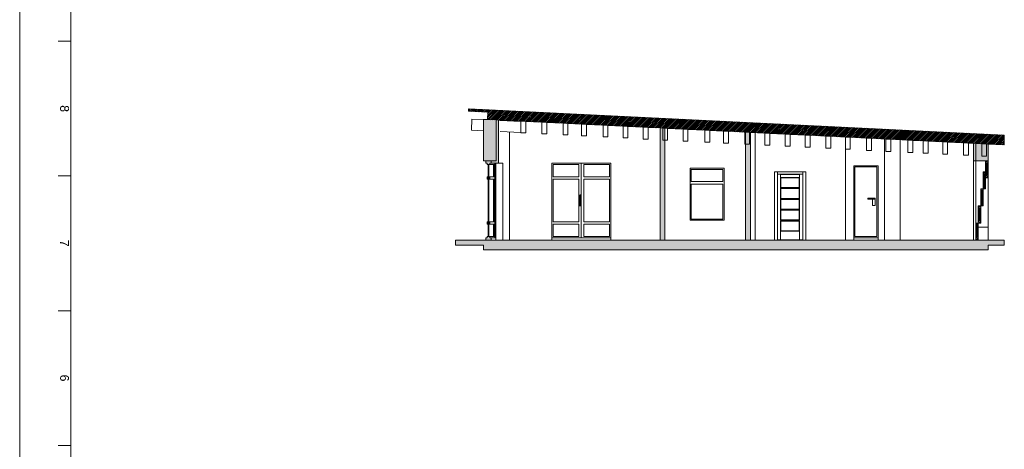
# Model space of a CAD drawing. Header units: millimetres. Extents: x 0 to 1189, y 0 to 841.
# Tile 2 of 13: x 0 to 384, y 261 to 429. Entities that reach past the tile are written whole.
import ezdxf

# ---------------------------------------------------------------- set-up
doc = ezdxf.new("R2010")
doc.units = ezdxf.units.MM
doc.layers.add('Coupe B', color=7, linetype='Continuous')
doc.styles.add('Arial', font='arial.ttf')

msp = doc.modelspace()

# ---------------------------------------------------------------- hatches: boundary and pattern name
at = {"layer": 'Coupe B', "linetype": 'Continuous', "lineweight": 9}
h = msp.add_hatch(dxfattribs=at)
h.set_pattern_fill('ANSI31', scale=0.15, style=0)
h.paths.add_polyline_path([(384.4, 381.79), (384.4, 383.89), (175.27, 394.12), (175.22, 393.18), (182.72, 392.81), (182.58, 389.96), (384.32, 380.08)], flags=0)
h = msp.add_hatch(color=7, dxfattribs=at)
h.paths.add_polyline_path([(373.29, 373.84), (378.05, 373.84), (378.05, 380.39), (373.29, 380.62)], flags=0)
h.paths.add_polyline_path([(181.05, 373.84), (185.98, 373.84), (185.98, 389.79), (181.05, 390.03)], flags=0)
h = msp.add_hatch(color=7, dxfattribs=at)
h.paths.add_polyline_path([(186.97, 389.74), (185.98, 389.79), (185.98, 373.84), (184.01, 373.84), (184.01, 372.89), (186.97, 372.89)], flags=0)
h.paths.add_polyline_path([(373.29, 380.62), (372.34, 380.67), (372.34, 373.84), (373.29, 373.84)], flags=0)
h.paths.add_polyline_path([(283.35, 342.89), (285.26, 342.89), (285.26, 384.93), (283.35, 385.02)], flags=0)
h.paths.add_polyline_path([(251.92, 386.56), (250.02, 386.66), (250.02, 342.89), (251.92, 342.89)], flags=0)
h = msp.add_hatch(color=7, dxfattribs=at)
h.paths.add_polyline_path([(183.51, 344.32), (182.53, 344.32), (182.53, 343.84), (182.04, 343.84), (182.04, 342.89), (184.01, 342.89), (184.01, 343.84), (183.51, 343.84)], flags=0)
h.paths.add_polyline_path([(182.53, 372.41), (183.51, 372.41), (183.51, 372.89), (184.01, 372.89), (184.01, 373.84), (182.04, 373.84), (182.04, 372.89), (182.53, 372.89)], flags=0)
h.paths.add_polyline_path([(182.53, 349.08), (183.51, 349.08), (183.51, 350.03), (182.53, 350.03)], flags=0)
h.paths.add_polyline_path([(182.53, 366.7), (183.51, 366.7), (183.51, 367.65), (182.53, 367.65)], flags=0)
h.paths.add_polyline_path([(182.86, 344.32), (183.19, 344.32), (183.19, 372.41), (182.86, 372.41)], flags=0)
h = msp.add_hatch(dxfattribs=at)
h.set_pattern_fill('ANSI31', scale=0.15, style=0)
h.paths.add_polyline_path([(377.26, 372.57), (377.9, 372.57), (377.9, 372.89), (378.05, 372.89), (378.05, 373.84), (377.1, 373.84), (377.1, 372.89), (377.26, 372.89)], flags=0)
h.paths.add_polyline_path([(377.9, 368.45), (377.26, 368.45), (377.26, 368.13), (377.1, 368.13), (377.1, 367.18), (378.05, 367.18), (378.05, 368.13), (377.9, 368.13)], flags=0)
h.paths.add_polyline_path([(377.74, 372.57), (377.42, 372.57), (377.42, 368.45), (377.74, 368.45)], flags=0)
h = msp.add_hatch(dxfattribs=at)
h.set_pattern_fill('ANSI31', scale=0.15, style=0)
h.paths.add_polyline_path([(376.31, 368.29), (376.94, 368.29), (376.94, 368.61), (377.1, 368.61), (377.1, 369.56), (376.15, 369.56), (376.15, 368.61), (376.31, 368.61)], flags=0)
h.paths.add_polyline_path([(376.94, 364.16), (376.31, 364.16), (376.31, 363.84), (376.15, 363.84), (376.15, 362.89), (377.1, 362.89), (377.1, 363.84), (376.94, 363.84)], flags=0)
h.paths.add_polyline_path([(376.78, 368.29), (376.47, 368.29), (376.47, 364.16), (376.78, 364.16)], flags=0)
h = msp.add_hatch(dxfattribs=at)
h.set_pattern_fill('ANSI31', scale=0.15, style=0)
h.paths.add_polyline_path([(375.36, 361.62), (375.99, 361.62), (375.99, 361.94), (376.15, 361.94), (376.15, 362.89), (375.2, 362.89), (375.2, 361.94), (375.36, 361.94)], flags=0)
h.paths.add_polyline_path([(375.99, 357.49), (375.36, 357.49), (375.36, 357.18), (375.2, 357.18), (375.2, 356.22), (376.15, 356.22), (376.15, 357.18), (375.99, 357.18)], flags=0)
h.paths.add_polyline_path([(375.83, 361.62), (375.51, 361.62), (375.51, 357.49), (375.83, 357.49)], flags=0)
h = msp.add_hatch(dxfattribs=at)
h.set_pattern_fill('ANSI31', scale=0.15, style=0)
h.paths.add_polyline_path([(374.4, 354.95), (375.04, 354.95), (375.04, 355.27), (375.2, 355.27), (375.2, 356.22), (374.24, 356.22), (374.24, 355.27), (374.4, 355.27)], flags=0)
h.paths.add_polyline_path([(375.04, 350.83), (374.4, 350.83), (374.4, 350.51), (374.24, 350.51), (374.24, 349.56), (375.2, 349.56), (375.2, 350.51), (375.04, 350.51)], flags=0)
h.paths.add_polyline_path([(374.88, 354.95), (374.56, 354.95), (374.56, 350.83), (374.88, 350.83)], flags=0)
h = msp.add_hatch(dxfattribs=at)
h.set_pattern_fill('ANSI31', scale=0.15, style=0)
h.paths.add_polyline_path([(374.09, 344.16), (373.45, 344.16), (373.45, 343.84), (373.29, 343.84), (373.29, 342.89), (374.24, 342.89), (374.24, 343.84), (374.09, 343.84)], flags=0)
h.paths.add_polyline_path([(373.45, 348.29), (374.09, 348.29), (374.09, 348.6), (374.24, 348.6), (374.24, 349.56), (373.29, 349.56), (373.29, 348.6), (373.45, 348.6)], flags=0)
h.paths.add_polyline_path([(373.61, 344.16), (373.93, 344.16), (373.93, 348.29), (373.61, 348.29)], flags=0)
msp.add_hatch(color=7, dxfattribs=at).paths.add_polyline_path([(170.11, 342.89), (170.11, 340.98), (181.05, 340.98), (181.05, 339.08), (378.05, 339.08), (378.05, 340.98), (384.4, 340.98), (384.4, 342.89)], flags=0)

# ---------------------------------------------------------------- linework, layer by layer
at = {"color": 5, "linetype": 'Continuous', "lineweight": 9, "true_color": 0x0000ff}
msp.add_line((0, 0), (0, 841), dxfattribs=at)
at = {"color": 7, "linetype": 'Continuous', "lineweight": 9}
for p, q in [((20, 20), (20, 821)), ((20, 420.5), (15, 420.5)), ((20, 367.94), (15, 367.94)), ((20, 315.37), (15, 315.37)), ((20, 262.81), (15, 262.81))]:
    msp.add_line(p, q, dxfattribs=at)
at = {"layer": 'Coupe B', "color": 7, "linetype": 'Continuous', "lineweight": 9}
for p, q in [((175.27, 394.12), (175.22, 393.18)), ((182.72, 392.81), (175.22, 393.18)), ((384.4, 383.89), (175.27, 394.12)), ((182.72, 392.81), (182.58, 389.96)), ((176.57, 390.15), (176.35, 385.81)), ((176.57, 390.15), (181.05, 389.93)), ((181.05, 390.03), (181.05, 373.84)), ((181.05, 390.03), (182.58, 389.96)), ((182.58, 389.96), (185.98, 389.79)), ((182.58, 389.96), (185.98, 389.79)), ((185.98, 389.79), (186.97, 389.74)), ((185.98, 389.79), (185.98, 373.84)), ((185.98, 389.79), (186.97, 389.74)), ((185.98, 373.84), (185.98, 389.79)), ((186.97, 389.74), (195.65, 389.32)), ((186.97, 372.89), (186.97, 389.74)), ((191.2, 389.53), (186.97, 389.74)), ((187.6, 389.61), (195.65, 389.22)), ((191.2, 389.53), (191.2, 389.43)), ((195.65, 389.32), (191.2, 389.53)), ((195.65, 389.32), (195.65, 384.77)), ((197.55, 389.32), (195.65, 389.32)), ((195.65, 389.32), (197.55, 389.22)), ((197.55, 389.22), (197.55, 389.32)), ((197.55, 384.77), (197.55, 389.22)), ((197.55, 389.22), (203.88, 388.91)), ((203.88, 388.91), (197.55, 389.22)), ((203.88, 388.91), (203.88, 384.35)), ((205.79, 388.91), (203.88, 388.91)), ((203.88, 388.91), (205.79, 388.82)), ((205.79, 388.82), (205.79, 388.91)), ((205.79, 384.35), (205.79, 388.82)), ((205.79, 388.82), (212.12, 388.51)), ((212.12, 388.51), (205.79, 388.82)), ((212.12, 388.51), (212.12, 383.93)), ((214.02, 388.51), (212.12, 388.51)), ((212.12, 388.51), (214.02, 388.42)), ((214.02, 388.42), (214.02, 388.51)), ((214.02, 383.93), (214.02, 388.42)), ((214.02, 388.42), (219.4, 388.15)), ((219.4, 388.15), (214.02, 388.42)), ((176.35, 385.81), (181.05, 385.58)), ((187.59, 385.26), (195.65, 384.87)), ((191.2, 385.08), (191.2, 342.89)), ((195.65, 384.77), (197.55, 384.77)), ((219.4, 388.15), (219.4, 383.56)), ((221.3, 388.15), (219.4, 388.15)), ((219.4, 388.15), (221.3, 388.06)), ((221.3, 388.06), (221.3, 388.15)), ((221.3, 383.56), (221.3, 388.06)), ((221.3, 388.06), (227.76, 387.75)), ((227.76, 387.75), (221.3, 388.06)), ((227.76, 387.75), (227.76, 383.14)), ((229.66, 387.75), (227.76, 387.75)), ((227.76, 387.75), (229.66, 387.65)), ((229.66, 387.65), (229.66, 387.75)), ((229.66, 383.14), (229.66, 387.65)), ((229.66, 387.65), (235.55, 387.36)), ((235.55, 387.36), (229.66, 387.65)), ((237.45, 387.36), (235.55, 387.36)), ((235.55, 387.36), (235.55, 382.75)), ((235.55, 387.36), (237.45, 387.27)), ((237.45, 387.27), (237.45, 387.36)), ((237.45, 382.75), (237.45, 387.27)), ((237.45, 387.27), (243.47, 386.98)), ((243.47, 386.98), (237.45, 387.27)), ((243.47, 386.98), (243.47, 382.34)), ((245.37, 386.98), (243.47, 386.98)), ((243.47, 386.98), (245.37, 386.88)), ((245.37, 386.88), (245.37, 386.98)), ((245.37, 382.34), (245.37, 386.88)), ((245.37, 386.88), (250.02, 386.66)), ((250.02, 386.66), (245.37, 386.88)), ((250.02, 386.66), (251.07, 386.6)), ((250.02, 386.66), (250.02, 342.89)), ((250.02, 386.66), (251.07, 386.6)), ((251.07, 386.6), (251.07, 381.96)), ((252.97, 386.6), (251.07, 386.6)), ((251.07, 386.6), (251.92, 386.56)), ((251.07, 386.6), (251.92, 386.56)), ((251.92, 386.56), (252.97, 386.51)), ((251.92, 381.96), (251.92, 386.56)), ((252.97, 386.51), (252.97, 386.6)), ((252.97, 381.96), (252.97, 386.51)), ((252.97, 386.51), (258.98, 386.22)), ((258.98, 386.22), (252.97, 386.51)), ((258.98, 386.22), (258.98, 381.56)), ((260.89, 386.22), (258.98, 386.22)), ((258.98, 386.22), (260.89, 386.12)), ((260.89, 386.12), (260.89, 386.22)), ((260.89, 381.56), (260.89, 386.12)), ((260.89, 386.12), (267.54, 385.8)), ((267.54, 385.8), (260.89, 386.12)), ((269.44, 385.8), (267.54, 385.8)), ((267.54, 385.8), (267.54, 381.12)), ((267.54, 385.8), (269.44, 385.71)), ((269.44, 385.71), (269.44, 385.8)), ((269.44, 381.12), (269.44, 385.71)), ((269.44, 385.71), (274.82, 385.44)), ((274.82, 385.44), (269.44, 385.71)), ((276.72, 385.44), (274.82, 385.44)), ((274.82, 385.44), (274.82, 380.76)), ((274.82, 385.44), (276.72, 385.35)), ((276.72, 385.35), (276.72, 385.44)), ((276.72, 380.76), (276.72, 385.35)), ((276.72, 385.35), (283.05, 385.04)), ((283.05, 385.04), (276.72, 385.35)), ((283.05, 385.04), (283.05, 380.34)), ((284.96, 385.04), (283.05, 385.04)), ((283.05, 385.04), (283.35, 385.02)), ((283.35, 385.02), (284.96, 384.95)), ((283.35, 385.02), (283.35, 380.34)), ((283.35, 385.02), (284.96, 384.95)), ((284.96, 384.95), (284.96, 385.04)), ((284.96, 380.34), (284.96, 384.95)), ((284.96, 384.95), (285.26, 384.93)), ((284.96, 384.95), (285.26, 384.93)), ((285.26, 384.93), (290.97, 384.65)), ((285.26, 342.89), (285.26, 384.93)), ((287.16, 384.84), (285.26, 384.93)), ((290.97, 384.65), (287.16, 384.84)), ((287.16, 384.84), (287.16, 342.89)), ((292.88, 384.65), (290.97, 384.65)), ((290.97, 384.65), (290.97, 379.94)), ((290.97, 384.65), (292.88, 384.56)), ((292.88, 384.56), (292.88, 384.65)), ((292.88, 379.94), (292.88, 384.56)), ((292.88, 384.56), (298.9, 384.26)), ((298.9, 384.26), (292.88, 384.56)), ((203.88, 384.35), (205.79, 384.35)), ((212.12, 383.93), (214.02, 383.93)), ((219.4, 383.56), (221.3, 383.56)), ((227.76, 383.14), (229.66, 383.14)), ((235.55, 382.75), (237.45, 382.75)), ((243.47, 382.34), (245.37, 382.34)), ((251.07, 381.96), (251.92, 381.96)), ((251.92, 381.96), (252.97, 381.96)), ((251.92, 342.89), (251.92, 381.96)), ((258.98, 381.56), (260.89, 381.56)), ((267.54, 381.12), (269.44, 381.12)), ((274.82, 380.76), (276.72, 380.76)), ((298.9, 384.26), (298.9, 379.54)), ((300.8, 384.26), (298.9, 384.26)), ((298.9, 384.26), (300.8, 384.17)), ((300.8, 384.17), (300.8, 384.26)), ((300.8, 379.54), (300.8, 384.17)), ((300.8, 384.17), (306.66, 383.88)), ((306.66, 383.88), (300.8, 384.17)), ((306.66, 383.88), (306.66, 379.14)), ((308.56, 383.88), (306.66, 383.88)), ((306.66, 383.88), (308.56, 383.79)), ((308.56, 383.79), (308.56, 383.88)), ((308.56, 379.14), (308.56, 383.79)), ((308.56, 383.79), (314.74, 383.49)), ((314.74, 383.49), (308.56, 383.79)), ((316.65, 383.49), (314.74, 383.49)), ((314.74, 383.49), (314.74, 378.73)), ((314.74, 383.49), (316.65, 383.4)), ((316.65, 383.4), (316.65, 383.49)), ((316.65, 378.73), (316.65, 383.4)), ((316.65, 383.4), (322.35, 383.12)), ((322.41, 383.11), (316.65, 383.4)), ((322.35, 383.12), (322.35, 378.35)), ((324.25, 383.12), (322.35, 383.12)), ((322.35, 383.12), (324.25, 383.02)), ((324.25, 383.02), (324.25, 383.12)), ((324.25, 378.35), (324.25, 383.02)), ((324.25, 383.02), (330.58, 382.71)), ((330.58, 382.71), (324.25, 383.02)), ((330.58, 382.71), (330.58, 377.93)), ((332.49, 382.71), (330.58, 382.71)), ((330.58, 382.71), (332.49, 382.62)), ((332.49, 382.62), (332.49, 382.71)), ((332.49, 377.93), (332.49, 382.62)), ((332.49, 382.62), (338.19, 382.34)), ((337.45, 382.38), (332.49, 382.62)), ((337.65, 342.89), (337.65, 382.37)), ((338.19, 382.34), (337.65, 382.37)), ((338.19, 382.34), (338.19, 377.54)), ((340.09, 382.34), (338.19, 382.34)), ((338.19, 382.34), (340.09, 382.25)), ((340.09, 382.25), (340.09, 382.34)), ((340.09, 377.54), (340.09, 382.25)), ((340.09, 382.25), (346.74, 381.92)), ((343.76, 382.07), (340.09, 382.25)), ((343.76, 342.89), (343.76, 382.07)), ((346.74, 381.92), (346.74, 377.11)), ((348.65, 381.92), (346.74, 381.92)), ((346.74, 381.92), (348.65, 381.83)), ((348.65, 381.83), (348.65, 381.92)), ((348.65, 377.11), (348.65, 381.83)), ((348.65, 381.83), (352.77, 381.63)), ((354.67, 381.63), (352.77, 381.63)), ((352.77, 381.63), (352.77, 376.81)), ((352.77, 381.63), (354.67, 381.53)), ((354.67, 381.53), (354.67, 381.63)), ((354.67, 376.81), (354.67, 381.53)), ((354.67, 381.53), (360.38, 381.26)), ((360.38, 381.26), (360.38, 376.42)), ((362.28, 381.26), (360.38, 381.26)), ((360.38, 381.26), (362.28, 381.16)), ((362.28, 381.16), (362.28, 381.26)), ((362.28, 376.42), (362.28, 381.16)), ((362.28, 381.16), (368.47, 380.86)), ((368.47, 380.86), (368.47, 376.01)), ((370.37, 380.86), (368.47, 380.86)), ((368.47, 380.86), (370.37, 380.77)), ((370.37, 380.77), (370.37, 380.86)), ((370.37, 376.01), (370.37, 380.77)), ((370.37, 380.77), (372.34, 380.67)), ((372.34, 380.67), (373.29, 380.62)), ((372.34, 380.67), (372.34, 373.84)), ((372.34, 380.67), (373.29, 380.62)), ((373.29, 380.62), (375.6, 380.51)), ((373.29, 373.84), (373.29, 380.62)), ((373.29, 380.62), (373.29, 373.84)), ((373.29, 380.62), (375.6, 380.51)), ((384.32, 380.08), (384.4, 381.79)), ((384.4, 383.89), (384.4, 381.79)), ((283.05, 380.34), (283.35, 380.34)), ((283.35, 380.34), (284.96, 380.34)), ((283.35, 380.34), (283.35, 342.89)), ((290.97, 379.94), (292.88, 379.94)), ((298.9, 379.54), (300.8, 379.54)), ((306.66, 379.14), (308.56, 379.14)), ((314.74, 378.73), (316.65, 378.73)), ((322.35, 378.35), (324.25, 378.35)), ((322.41, 342.89), (322.41, 378.35)), ((330.58, 377.93), (332.49, 377.93)), ((338.19, 377.54), (340.09, 377.54)), ((346.74, 377.11), (348.65, 377.11)), ((352.77, 376.81), (354.67, 376.81)), ((375.6, 380.51), (375.6, 375.63)), ((377.51, 380.51), (375.6, 380.51)), ((375.6, 380.51), (377.51, 380.42)), ((375.6, 380.51), (377.51, 380.42)), ((377.51, 380.42), (377.51, 380.51)), ((377.51, 375.63), (377.51, 380.42)), ((377.51, 380.42), (378.05, 380.39)), ((377.51, 380.42), (378.05, 380.39)), ((378.05, 380.39), (384.32, 380.08)), ((378.05, 373.84), (378.05, 380.39)), ((182.04, 373.84), (181.05, 373.84)), ((184.01, 373.84), (182.04, 373.84)), ((182.04, 373.84), (182.04, 372.89)), ((184.01, 373.84), (182.04, 373.84)), ((182.53, 372.89), (182.04, 372.89)), ((182.53, 372.89), (182.53, 372.41)), ((184.01, 372.89), (183.51, 372.89)), ((183.51, 372.41), (183.51, 372.89)), ((184.01, 373.84), (184.01, 372.89)), ((185.98, 373.84), (184.01, 373.84)), ((185.98, 373.84), (184.01, 373.84)), ((184.01, 372.89), (184.01, 373.84)), ((184.01, 372.89), (186.97, 372.89)), ((185.45, 372.89), (185.45, 343.84)), ((185.83, 372.89), (185.83, 343.84)), ((186.97, 372.89), (188.59, 372.89)), ((188.59, 372.89), (188.59, 342.89)), ((207.76, 372.89), (230.81, 372.89)), ((207.76, 342.89), (207.76, 372.89)), ((219.27, 343.84), (219.27, 372.89)), ((230.77, 372.89), (230.77, 343.84)), ((230.81, 372.89), (230.81, 342.89)), ((360.38, 376.42), (362.28, 376.42)), ((368.47, 376.01), (370.37, 376.01)), ((373.29, 373.84), (372.34, 373.84)), ((372.34, 342.89), (372.34, 373.84)), ((373.29, 373.84), (373.29, 349.66)), ((377.1, 373.84), (373.29, 373.84)), ((373.29, 349.56), (373.29, 373.84)), ((375.6, 375.63), (377.51, 375.63)), ((378.05, 373.84), (377.1, 373.84)), ((377.1, 373.84), (377.1, 372.89)), ((378.05, 373.84), (377.1, 373.84)), ((377.26, 372.89), (377.1, 372.89)), ((377.1, 369.56), (377.1, 372.89)), ((377.26, 372.89), (377.26, 372.57)), ((378.05, 372.89), (377.9, 372.89)), ((377.9, 372.57), (377.9, 372.89)), ((378.05, 372.89), (378.05, 373.84)), ((378.05, 372.89), (378.05, 368.13)), ((182.86, 372.41), (182.53, 372.41)), ((182.86, 372.41), (182.86, 367.65)), ((183.19, 372.41), (182.86, 372.41)), ((183.19, 372.41), (182.86, 372.41)), ((183.19, 367.65), (183.19, 372.41)), ((183.51, 372.41), (183.19, 372.41)), ((183.51, 372.41), (185.33, 372.41)), ((185.02, 367.65), (185.02, 372.41)), ((185.33, 372.41), (185.33, 367.65)), ((208.23, 367.65), (208.23, 372.42)), ((208.23, 372.42), (218.31, 372.42)), ((218.31, 372.42), (218.31, 367.65)), ((220.22, 367.65), (220.22, 372.42)), ((220.22, 372.42), (230.3, 372.42)), ((230.3, 372.42), (230.3, 367.65)), ((261.7, 370.99), (275.04, 370.99)), ((261.7, 350.67), (261.7, 370.99)), ((262.18, 370.51), (274.56, 370.51)), ((262.18, 365.75), (262.18, 370.51)), ((274.56, 370.51), (274.56, 365.75)), ((275.04, 370.99), (275.04, 350.67)), ((294.73, 369.56), (295.71, 369.56)), ((294.73, 342.89), (294.73, 369.56)), ((295.71, 369.56), (295.81, 369.56)), ((295.81, 369.56), (305.69, 369.56)), ((295.81, 369.56), (295.81, 342.89)), ((305.69, 369.56), (305.79, 369.56)), ((305.79, 369.56), (305.89, 369.56)), ((305.79, 369.56), (305.79, 342.89)), ((305.89, 369.56), (306.87, 369.56)), ((306.87, 369.56), (306.87, 342.89)), ((325.61, 371.94), (335.13, 371.94)), ((325.61, 371.94), (325.61, 342.89)), ((326.09, 371.46), (334.66, 371.46)), ((326.09, 344.32), (326.09, 371.46)), ((334.66, 371.46), (334.66, 344.32)), ((335.13, 371.94), (335.13, 342.89)), ((376.15, 369.56), (376.15, 368.61)), ((377.1, 369.56), (376.15, 369.56)), ((377.1, 368.61), (377.1, 369.56)), ((377.42, 372.57), (377.26, 372.57)), ((377.26, 368.45), (377.26, 372.57)), ((377.42, 372.57), (377.42, 368.45)), ((377.74, 372.57), (377.42, 372.57)), ((377.74, 372.57), (377.42, 372.57)), ((377.74, 368.45), (377.74, 372.57)), ((377.9, 372.57), (377.74, 372.57)), ((377.9, 372.57), (377.9, 368.45)), ((182.53, 367.65), (182.53, 366.7)), ((182.53, 367.65), (182.86, 367.65)), ((182.86, 366.7), (182.53, 366.7)), ((182.86, 367.65), (182.86, 366.7)), ((182.86, 367.65), (183.19, 367.65)), ((182.86, 366.7), (182.86, 350.03)), ((183.19, 366.7), (182.86, 366.7)), ((183.19, 366.7), (183.19, 367.65)), ((183.19, 367.65), (183.51, 367.65)), ((183.19, 350.03), (183.19, 366.7)), ((183.51, 366.7), (183.19, 366.7)), ((183.51, 366.7), (183.51, 367.65)), ((185.33, 367.65), (183.51, 367.65)), ((183.51, 366.7), (185.33, 366.7)), ((185.02, 350.03), (185.02, 366.7)), ((185.33, 366.7), (185.33, 350.03)), ((218.31, 367.65), (208.23, 367.65)), ((208.23, 350.03), (208.23, 366.7)), ((208.23, 366.7), (218.31, 366.7)), ((218.31, 366.7), (218.31, 350.03)), ((230.3, 367.65), (220.22, 367.65)), ((220.22, 366.7), (230.3, 366.7)), ((220.22, 350.03), (220.22, 366.7)), ((230.3, 366.7), (230.3, 350.03)), ((274.56, 365.75), (262.18, 365.75)), ((305.79, 368.61), (295.81, 368.61)), ((297.07, 368.53), (304.43, 368.53)), ((297.07, 363.28), (297.07, 368.53)), ((304.43, 367.34), (297.07, 367.34)), ((297.18, 367.23), (297.07, 367.34)), ((304.32, 367.23), (297.18, 367.23)), ((297.18, 367.23), (297.18, 363.39)), ((304.31, 367.22), (297.19, 367.22)), ((297.19, 367.22), (297.19, 363.4)), ((304.31, 363.4), (304.31, 367.22)), ((304.32, 367.23), (304.43, 367.34)), ((304.32, 363.39), (304.32, 367.23)), ((304.43, 368.53), (304.43, 363.28)), ((305.7, 368.61), (305.7, 343.01)), ((376.31, 368.61), (376.15, 368.61)), ((376.15, 363.84), (376.15, 368.61)), ((376.31, 368.61), (376.31, 368.29)), ((376.47, 368.29), (376.31, 368.29)), ((376.31, 364.16), (376.31, 368.29)), ((376.47, 368.29), (376.47, 364.16)), ((376.78, 368.29), (376.47, 368.29)), ((376.78, 368.29), (376.47, 368.29)), ((376.78, 364.16), (376.78, 368.29)), ((376.94, 368.29), (376.78, 368.29)), ((377.1, 368.61), (376.94, 368.61)), ((376.94, 368.29), (376.94, 368.61)), ((376.94, 368.29), (376.94, 364.16)), ((377.1, 368.61), (377.1, 368.13)), ((377.1, 368.13), (377.1, 368.61)), ((377.1, 368.13), (377.1, 367.18)), ((377.1, 368.13), (377.26, 368.13)), ((377.1, 367.18), (377.1, 363.84)), ((377.1, 367.18), (378.05, 367.18)), ((377.26, 368.45), (377.26, 368.13)), ((377.26, 368.45), (377.42, 368.45)), ((377.42, 368.45), (377.74, 368.45)), ((377.42, 368.45), (377.74, 368.45)), ((377.74, 368.45), (377.9, 368.45)), ((377.9, 368.13), (377.9, 368.45)), ((377.9, 368.13), (378.05, 368.13)), ((378.05, 367.18), (378.05, 368.13)), ((378.05, 367.18), (378.05, 347.97)), ((262.18, 364.79), (274.56, 364.79)), ((262.18, 351.14), (262.18, 364.79)), ((274.56, 364.79), (274.56, 351.14)), ((297.18, 363.39), (297.07, 363.28)), ((304.43, 363.28), (297.07, 363.28)), ((297.07, 363.12), (304.43, 363.12)), ((297.07, 359.07), (297.07, 363.12)), ((297.18, 363.01), (297.07, 363.12)), ((297.18, 363.39), (304.32, 363.39)), ((304.32, 363.01), (297.18, 363.01)), ((297.18, 363.01), (297.18, 359.18)), ((297.19, 363.4), (304.31, 363.4)), ((304.31, 363), (297.19, 363)), ((297.19, 363), (297.19, 359.19)), ((304.31, 359.19), (304.31, 363)), ((304.43, 363.28), (304.32, 363.39)), ((304.32, 363.01), (304.43, 363.12)), ((304.32, 359.18), (304.32, 363.01)), ((304.43, 363.12), (304.43, 359.07)), ((375.2, 362.89), (375.2, 361.94)), ((376.15, 362.89), (375.2, 362.89)), ((375.36, 361.94), (375.2, 361.94)), ((375.2, 357.18), (375.2, 361.94)), ((375.36, 361.94), (375.36, 361.62)), ((375.51, 361.62), (375.36, 361.62)), ((375.36, 357.49), (375.36, 361.62)), ((375.51, 361.62), (375.51, 357.49)), ((375.83, 361.62), (375.51, 361.62)), ((375.83, 361.62), (375.51, 361.62)), ((375.83, 357.49), (375.83, 361.62)), ((375.99, 361.62), (375.83, 361.62)), ((376.15, 361.94), (375.99, 361.94)), ((375.99, 361.62), (375.99, 361.94)), ((375.99, 361.62), (375.99, 357.49)), ((376.15, 363.84), (376.15, 362.89)), ((376.15, 363.84), (376.31, 363.84)), ((376.15, 361.94), (376.15, 362.89)), ((376.15, 362.89), (377.1, 362.89)), ((376.15, 361.94), (376.15, 357.18)), ((376.31, 364.16), (376.31, 363.84)), ((376.31, 364.16), (376.47, 364.16)), ((376.47, 364.16), (376.78, 364.16)), ((376.47, 364.16), (376.78, 364.16)), ((376.78, 364.16), (376.94, 364.16)), ((376.94, 363.84), (376.94, 364.16)), ((376.94, 363.84), (377.1, 363.84)), ((377.1, 362.89), (377.1, 363.84)), ((218.54, 360.27), (218.69, 360.27)), ((218.54, 356.46), (218.54, 360.27)), ((218.69, 356.46), (218.69, 360.27)), ((218.85, 360.27), (218.85, 356.46)), ((218.85, 360.27), (219.01, 360.27)), ((219.01, 360.27), (219.01, 356.46)), ((297.18, 359.18), (297.07, 359.07)), ((304.43, 359.07), (297.07, 359.07)), ((297.07, 358.91), (304.43, 358.91)), ((297.07, 354.85), (297.07, 358.91)), ((297.18, 358.8), (297.07, 358.91)), ((297.18, 359.18), (304.32, 359.18)), ((304.32, 358.8), (297.18, 358.8)), ((297.18, 358.8), (297.18, 354.96)), ((297.19, 359.19), (304.31, 359.19)), ((297.19, 358.79), (297.19, 354.97)), ((304.31, 358.79), (297.19, 358.79)), ((304.31, 354.97), (304.31, 358.79)), ((304.43, 359.07), (304.32, 359.18)), ((304.32, 358.8), (304.43, 358.91)), ((304.32, 354.96), (304.32, 358.8)), ((304.43, 358.91), (304.43, 354.85)), ((332.74, 359.32), (331.31, 359.32)), ((331.31, 358.84), (331.31, 359.32)), ((331.31, 358.84), (331.55, 358.84)), ((331.55, 358.84), (332.74, 358.84)), ((332.74, 359.32), (333.93, 359.32)), ((332.74, 358.84), (333.93, 358.84)), ((332.98, 358.84), (332.98, 356.46)), ((333.93, 359.32), (333.93, 358.84)), ((333.93, 356.46), (333.93, 358.84)), ((218.54, 356.46), (218.69, 356.46)), ((219.01, 356.46), (218.85, 356.46)), ((297.18, 354.96), (297.07, 354.85)), ((304.43, 354.85), (297.07, 354.85)), ((297.07, 354.69), (304.43, 354.69)), ((297.07, 350.64), (297.07, 354.69)), ((297.18, 354.58), (297.07, 354.69)), ((297.18, 354.96), (304.32, 354.96)), ((304.32, 354.58), (297.18, 354.58)), ((297.18, 354.58), (297.18, 350.75)), ((297.19, 354.97), (304.31, 354.97)), ((297.19, 354.57), (297.19, 350.76)), ((304.31, 354.57), (297.19, 354.57)), ((304.31, 350.76), (304.31, 354.57)), ((304.43, 354.85), (304.32, 354.96)), ((304.32, 354.58), (304.43, 354.69)), ((304.32, 350.75), (304.32, 354.58)), ((304.43, 354.69), (304.43, 350.64)), ((332.98, 356.46), (333.93, 356.46)), ((374.24, 356.22), (374.24, 355.27)), ((375.2, 356.22), (374.24, 356.22)), ((374.4, 355.27), (374.24, 355.27)), ((374.24, 350.51), (374.24, 355.27)), ((374.4, 355.27), (374.4, 354.95)), ((374.56, 354.95), (374.4, 354.95)), ((374.4, 350.83), (374.4, 354.95)), ((374.56, 354.95), (374.56, 350.83)), ((374.88, 354.95), (374.56, 354.95)), ((374.88, 354.95), (374.56, 354.95)), ((374.88, 350.83), (374.88, 354.95)), ((375.04, 354.95), (374.88, 354.95)), ((375.2, 355.27), (375.04, 355.27)), ((375.04, 354.95), (375.04, 355.27)), ((375.04, 354.95), (375.04, 350.83)), ((375.2, 357.18), (375.2, 356.22)), ((375.2, 357.18), (375.36, 357.18)), ((375.2, 355.27), (375.2, 356.22)), ((375.2, 356.22), (376.15, 356.22)), ((375.2, 355.27), (375.2, 350.51)), ((375.36, 357.49), (375.36, 357.18)), ((375.36, 357.49), (375.51, 357.49)), ((375.51, 357.49), (375.83, 357.49)), ((375.51, 357.49), (375.83, 357.49)), ((375.83, 357.49), (375.99, 357.49)), ((375.99, 357.18), (375.99, 357.49)), ((375.99, 357.18), (376.15, 357.18)), ((376.15, 356.22), (376.15, 357.18)), ((182.53, 350.03), (182.53, 349.08)), ((182.53, 350.03), (182.86, 350.03)), ((182.86, 350.03), (182.86, 349.08)), ((182.86, 350.03), (183.19, 350.03)), ((183.19, 349.08), (183.19, 350.03)), ((183.19, 350.03), (183.51, 350.03)), ((183.51, 349.08), (183.51, 350.03)), ((185.33, 350.03), (183.51, 350.03)), ((218.31, 350.03), (208.23, 350.03)), ((230.3, 350.03), (220.22, 350.03)), ((275.04, 350.67), (261.7, 350.67)), ((274.56, 351.14), (262.18, 351.14)), ((297.18, 350.75), (297.07, 350.64)), ((304.43, 350.64), (297.07, 350.64)), ((297.07, 350.48), (304.43, 350.48)), ((297.07, 343.01), (297.07, 350.48)), ((297.18, 350.37), (297.07, 350.48)), ((297.18, 350.75), (304.32, 350.75)), ((304.32, 350.37), (297.18, 350.37)), ((297.18, 350.37), (297.18, 346.53)), ((297.19, 350.76), (304.31, 350.76)), ((297.19, 350.36), (297.19, 346.54)), ((304.31, 350.36), (297.19, 350.36)), ((304.31, 346.54), (304.31, 350.36)), ((304.43, 350.64), (304.32, 350.75)), ((304.32, 350.37), (304.43, 350.48)), ((304.32, 346.53), (304.32, 350.37)), ((304.43, 350.48), (304.43, 343.01)), ((374.24, 350.51), (374.24, 349.56)), ((374.24, 350.51), (374.4, 350.51)), ((374.4, 350.83), (374.4, 350.51)), ((374.4, 350.83), (374.56, 350.83)), ((374.56, 350.83), (374.88, 350.83)), ((374.56, 350.83), (374.88, 350.83)), ((374.88, 350.83), (375.04, 350.83)), ((375.04, 350.51), (375.04, 350.83)), ((375.04, 350.51), (375.2, 350.51)), ((375.2, 349.56), (375.2, 350.51)), ((182.86, 349.08), (182.53, 349.08)), ((182.86, 349.08), (182.86, 344.32)), ((183.19, 349.08), (182.86, 349.08)), ((183.19, 344.32), (183.19, 349.08)), ((183.51, 349.08), (183.19, 349.08)), ((183.51, 349.08), (185.33, 349.08)), ((185.02, 344.32), (185.02, 349.08)), ((185.33, 349.08), (185.33, 344.32)), ((208.23, 344.32), (208.23, 349.08)), ((208.23, 349.08), (218.31, 349.08)), ((218.31, 349.08), (218.31, 344.32)), ((220.22, 344.32), (220.22, 349.08)), ((220.22, 349.08), (230.3, 349.08)), ((230.3, 349.08), (230.3, 344.32)), ((297.18, 346.53), (297.07, 346.42)), ((297.07, 346.42), (304.43, 346.42)), ((297.18, 346.53), (304.32, 346.53)), ((297.19, 346.54), (304.31, 346.54)), ((304.43, 346.42), (304.32, 346.53)), ((373.29, 349.56), (373.29, 348.6)), ((374.24, 349.56), (373.29, 349.56)), ((373.45, 348.6), (373.29, 348.6)), ((373.29, 343.84), (373.29, 348.6)), ((373.45, 348.6), (373.45, 348.29)), ((373.61, 348.29), (373.45, 348.29)), ((373.45, 344.16), (373.45, 348.29)), ((373.61, 348.29), (373.61, 344.16)), ((373.93, 348.29), (373.61, 348.29)), ((373.93, 348.29), (373.61, 348.29)), ((373.93, 344.16), (373.93, 348.29)), ((374.09, 348.29), (373.93, 348.29)), ((374.24, 348.6), (374.09, 348.6)), ((374.09, 348.29), (374.09, 348.6)), ((374.09, 348.29), (374.09, 344.16)), ((374.24, 348.6), (374.24, 349.56)), ((374.24, 349.56), (375.2, 349.56)), ((374.24, 348.6), (374.24, 343.84)), ((374.24, 347.97), (378.05, 347.97)), ((378.05, 347.97), (374.24, 347.97)), ((378.05, 342.89), (378.05, 347.97)), ((170.11, 342.89), (170.11, 340.98)), ((182.04, 342.89), (170.11, 342.89)), ((182.04, 343.84), (182.04, 342.89)), ((182.04, 343.84), (182.53, 343.84)), ((184.01, 342.89), (182.04, 342.89)), ((182.04, 342.89), (182.04, 342.89)), ((182.04, 342.89), (184.01, 342.89)), ((182.53, 344.32), (182.53, 343.84)), ((182.53, 344.32), (182.86, 344.32)), ((182.86, 344.32), (183.19, 344.32)), ((182.86, 344.32), (183.19, 344.32)), ((183.19, 344.32), (183.51, 344.32)), ((183.51, 343.84), (183.51, 344.32)), ((185.33, 344.32), (183.51, 344.32)), ((183.51, 343.84), (184.01, 343.84)), ((184.01, 342.89), (184.01, 343.84)), ((185.83, 343.84), (184.01, 343.84)), ((250.02, 342.89), (184.01, 342.89)), ((184.01, 342.89), (184.01, 342.89)), ((185.83, 343.84), (185.83, 342.89)), ((207.76, 343.84), (219.27, 343.84)), ((218.31, 344.32), (208.23, 344.32)), ((230.77, 343.84), (219.27, 343.84)), ((230.3, 344.32), (220.22, 344.32)), ((251.92, 342.89), (250.02, 342.89)), ((251.92, 342.89), (250.02, 342.89)), ((283.35, 342.89), (251.92, 342.89)), ((285.26, 342.89), (283.35, 342.89)), ((285.26, 342.89), (283.35, 342.89)), ((373.29, 342.89), (285.26, 342.89)), ((295.81, 343.01), (297.07, 343.01)), ((295.93, 343.01), (295.93, 342.89)), ((304.43, 343.01), (297.07, 343.01)), ((304.43, 343.01), (305.7, 343.01)), ((305.67, 342.89), (305.67, 343.01)), ((335.13, 343.84), (325.61, 343.84)), ((334.66, 344.32), (326.09, 344.32)), ((373.29, 343.84), (373.29, 342.89)), ((373.29, 343.84), (373.45, 343.84)), ((374.24, 342.89), (373.29, 342.89)), ((373.29, 342.89), (374.24, 342.89)), ((373.45, 344.16), (373.45, 343.84)), ((373.45, 344.16), (373.61, 344.16)), ((373.61, 344.16), (373.93, 344.16)), ((373.61, 344.16), (373.93, 344.16)), ((373.93, 344.16), (374.09, 344.16)), ((374.09, 343.84), (374.09, 344.16)), ((374.09, 343.84), (374.24, 343.84)), ((374.24, 342.89), (374.24, 343.84)), ((384.4, 342.89), (374.24, 342.89)), ((384.4, 342.89), (384.4, 340.98)), ((170.11, 340.98), (181.05, 340.98)), ((181.05, 340.98), (181.05, 339.08)), ((181.05, 339.08), (378.05, 339.08)), ((378.05, 339.08), (378.05, 340.98)), ((378.05, 340.98), (384.4, 340.98))]:
    msp.add_line(p, q, dxfattribs=at)
for centre, radius, start, end in [((218.77, 360.27), 0.238, 0, 180), ((218.77, 360.27), 0.0794, 0, 180), ((331.31, 359.08), 0.238, 90, 270), ((218.77, 356.46), 0.238, 180, 0), ((218.77, 356.46), 0.0794, 180, 0)]:
    msp.add_arc(centre, radius, start, end, dxfattribs=at)

# ---------------------------------------------------------------- texts
at = {"color": 7, "linetype": 'Continuous', "lineweight": 9, "style": 'Arial'}
for s, width, p in [('8', 1.001279, (15.8, 395.55)), ('7', 1.002034, (15.8, 343)), ('6', 0.998798, (15.8, 290.41))]:
    msp.add_text(s, height=3.44, rotation=270, dxfattribs=dict(at, width=width)).set_placement(p)

doc.saveas('drawing.dxf')
